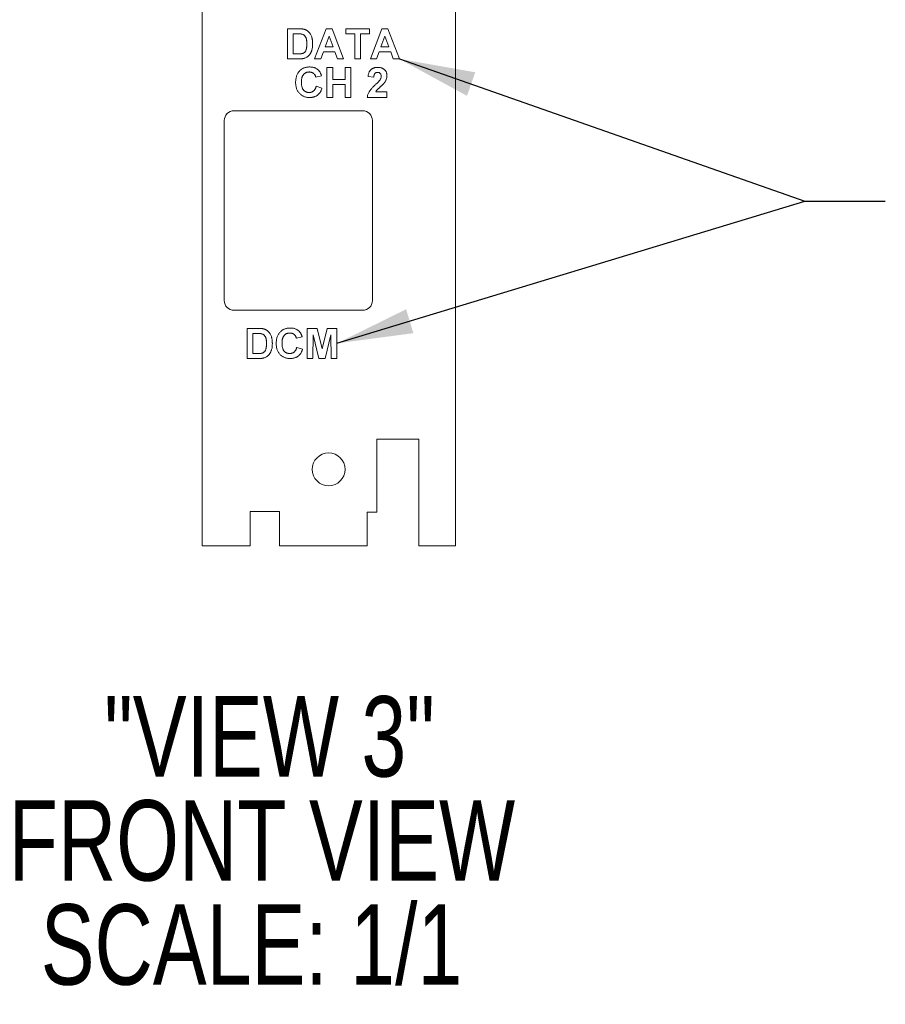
# Paper-space layout 'Sheet2' of a CAD drawing. Header units: inches. Extents: x 1 to 35, y 0.9 to 23.2.
# Tile 21 of 31: x 23.9 to 26.6, y 6.9 to 9.9. Entities that reach past the tile are written whole.
import ezdxf

# ---------------------------------------------------------------- set-up
doc = ezdxf.new("R2010")
doc.units = ezdxf.units.IN
doc.header["$MEASUREMENT"] = 0
doc.styles.add('SLDTEXTSTYLE0', font='TXT', dxfattribs={"width": 0.75})
doc.dimstyles.new('SLDDIMSTYLE13', dxfattribs={"dimtxt": 0, "dimasz": 0.23622, "dimexe": 0, "dimexo": 0.0625, "dimgap": 0, "dimtad": 0, "dimtih": 1, "dimtoh": 1, "dimdec": 0, "dimrnd": 1e-09, "dimzin": 0, "dimdsep": 46, "dimtxsty": 'Standard', "dimsah": 1, "dimcen": 0.09, "dimadec": 0, "dimazin": 0, "dimtfac": 0.23622, "dimtdec": 0, "dimtofl": 0, "dimtmove": 0, "dimatfit": 3, "dimfxl": 1, "dimfrac": 2, "dimtolj": 1, "dimtzin": 0, "dimarcsym": 0})

# ---------------------------------------------------------------- blocks, each defined once
blk = doc.blocks.new('SW_NOTE_34')
at = {"color": 0, "linetype": 'Continuous', "lineweight": 0, "char_height": 0.25, "attachment_point": 1, "style": 'SLDTEXTSTYLE0'}
for s, insert in [('"VIEW 3"', (0, 0.3223)), ('FRONT VIEW', (-0.2967, -0.001)), ('SCALE: 1/1', (-0.1969, -0.3243))]:
    blk.add_mtext(s, dxfattribs=dict(at, insert=insert))

psp = doc.layouts.new('Sheet2')

# ---------------------------------------------------------------- linework, layer by layer
at = {"color": 7, "linetype": 'Continuous', "lineweight": 0}
for p, q in [((24.499, 17.5528), (24.499, 8.2851)), ((25.2864, 8.2851), (25.2864, 17.5528)), ((24.7645, 9.8917), (24.7989, 9.8917)), ((24.7645, 9.7979), (24.7645, 9.8917)), ((24.8486, 9.7979), (24.8841, 9.8917)), ((24.8841, 9.8917), (24.9032, 9.8917)), ((24.9032, 9.8917), (24.9388, 9.7979)), ((24.946, 9.8917), (25.0194, 9.8917)), ((24.946, 9.8761), (24.946, 9.8917)), ((25.0194, 9.8917), (25.0194, 9.8761)), ((25.0218, 9.7979), (25.0573, 9.8917)), ((25.0573, 9.8917), (25.0764, 9.8917)), ((25.0764, 9.8917), (25.112, 9.7979)), ((24.7825, 9.8761), (24.7825, 9.8135)), ((24.7914, 9.8761), (24.7825, 9.8761)), ((24.8937, 9.8688), (24.8814, 9.8352)), ((24.9061, 9.8352), (24.8937, 9.8688)), ((24.9737, 9.8761), (24.946, 9.8761)), ((24.9737, 9.7979), (24.9737, 9.8761)), ((25.0194, 9.8761), (24.9917, 9.8761)), ((24.9917, 9.8761), (24.9917, 9.7979)), ((25.0669, 9.8688), (25.0546, 9.8352)), ((25.0792, 9.8352), (25.0669, 9.8688)), ((24.8814, 9.8352), (24.9061, 9.8352)), ((25.0546, 9.8352), (25.0792, 9.8352)), ((24.7999, 9.7979), (24.7645, 9.7979)), ((24.7825, 9.8135), (24.7973, 9.8135)), ((24.8679, 9.7979), (24.8486, 9.7979)), ((24.8758, 9.8195), (24.8679, 9.7979)), ((24.9118, 9.8195), (24.8758, 9.8195)), ((24.9197, 9.7979), (24.9118, 9.8195)), ((24.9388, 9.7979), (24.9197, 9.7979)), ((24.9917, 9.7979), (24.9737, 9.7979)), ((25.041, 9.7979), (25.0218, 9.7979)), ((25.049, 9.8195), (25.041, 9.7979)), ((25.085, 9.8195), (25.049, 9.8195)), ((25.0929, 9.7979), (25.085, 9.8195)), ((25.112, 9.7979), (25.0929, 9.7979)), ((24.8871, 9.7717), (24.9052, 9.7717)), ((24.8871, 9.6779), (24.8871, 9.7717)), ((24.9052, 9.7717), (24.9052, 9.7344)), ((24.9436, 9.7717), (24.9617, 9.7717)), ((24.9436, 9.7344), (24.9436, 9.7717)), ((24.9617, 9.7717), (24.9617, 9.6779)), ((24.8703, 9.7452), (24.8522, 9.7416)), ((24.9052, 9.7344), (24.9436, 9.7344)), ((25.0326, 9.7416), (25.0146, 9.7434)), ((24.8534, 9.7128), (24.8715, 9.7067)), ((24.9436, 9.7188), (24.9052, 9.7188)), ((24.9052, 9.7188), (24.9052, 9.6779)), ((24.9436, 9.6779), (24.9436, 9.7188)), ((24.9052, 9.6779), (24.8871, 9.6779)), ((24.9617, 9.6779), (24.9436, 9.6779)), ((25.0735, 9.6779), (25.0122, 9.6779)), ((25.0387, 9.6959), (25.0735, 9.6959)), ((25.0735, 9.6959), (25.0735, 9.6779)), ((24.9981, 9.6367), (24.5981, 9.6367)), ((24.5681, 9.6067), (24.5681, 9.0467)), ((25.0281, 9.0467), (25.0281, 9.6067)), ((24.5981, 9.0167), (24.9981, 9.0167)), ((24.6392, 8.9605), (24.6736, 8.9605)), ((24.6392, 8.8667), (24.6392, 8.9605)), ((24.6661, 8.9449), (24.6572, 8.9449)), ((24.6572, 8.9449), (24.6572, 8.8824)), ((24.8256, 8.9605), (24.8561, 8.9605)), ((24.8256, 8.8667), (24.8256, 8.9605)), ((24.8442, 8.9406), (24.8436, 8.8667)), ((24.8618, 8.8667), (24.8442, 8.9406)), ((24.8561, 8.9605), (24.8719, 8.8966)), ((24.8719, 8.8966), (24.8876, 8.9605)), ((24.8995, 8.9406), (24.8819, 8.8667)), ((24.8876, 8.9605), (24.9182, 8.9605)), ((24.9001, 8.8667), (24.8995, 8.9406)), ((24.9182, 8.9605), (24.9182, 8.8667)), ((24.8099, 8.9341), (24.7919, 8.9305)), ((24.6572, 8.8824), (24.6721, 8.8824)), ((24.7931, 8.9016), (24.8111, 8.8956)), ((24.6746, 8.8667), (24.6392, 8.8667)), ((24.8436, 8.8667), (24.8256, 8.8667)), ((24.8819, 8.8667), (24.8618, 8.8667)), ((24.9182, 8.8667), (24.9001, 8.8667)), ((25.1723, 8.6158), (25.0423, 8.6158)), ((25.0423, 8.6158), (25.0423, 8.3894)), ((25.1723, 8.2851), (25.1723, 8.6158)), ((24.7392, 8.3914), (24.6486, 8.3914)), ((24.6486, 8.3914), (24.6486, 8.2851)), ((24.7392, 8.2851), (24.7392, 8.3914)), ((25.0423, 8.3894), (25.0116, 8.3894)), ((25.0116, 8.3894), (25.0116, 8.2851)), ((24.499, 8.2851), (24.6486, 8.2851)), ((24.7392, 8.2851), (25.0116, 8.2851)), ((25.1723, 8.2851), (25.2864, 8.2851))]:
    psp.add_line(p, q, dxfattribs=at)
psp.add_circle((24.8923, 8.5225), 0.0512, dxfattribs=at)
for centre, start, end in [((24.5981, 9.6067), 90, 180), ((24.9981, 9.6067), 0, 90), ((24.5981, 9.0467), 180, 270), ((24.9981, 9.0467), 270, 0)]:
    psp.add_arc(centre, 0.03, start, end, dxfattribs=at)
for points, knots in [([(24.7989, 9.8917), (24.7998, 9.8917), (24.8016, 9.8917), (24.8043, 9.8916), (24.8068, 9.8915), (24.8091, 9.8912), (24.8112, 9.891), (24.8132, 9.8907), (24.8149, 9.8903), (24.8161, 9.89), (24.8166, 9.8899)], [0, 0, 0, 0, 0.15747, 0.30663, 0.445395, 0.573987, 0.694437, 0.804898, 0.906812, 1, 1, 1, 1]), ([(24.8166, 9.8899), (24.8173, 9.8897), (24.8186, 9.8893), (24.8206, 9.8885), (24.8224, 9.8876), (24.8242, 9.8866), (24.8259, 9.8854), (24.8276, 9.8841), (24.8292, 9.8827), (24.8312, 9.8808), (24.8335, 9.878), (24.8359, 9.8744), (24.838, 9.8704), (24.8394, 9.8668), (24.8403, 9.8637), (24.8409, 9.8613), (24.8414, 9.8587), (24.8419, 9.856), (24.8422, 9.8531), (24.8425, 9.8502), (24.8426, 9.8471), (24.8426, 9.845), (24.8426, 9.8439)], [0, 0, 0, 0, 0.037277, 0.074005, 0.110334, 0.146703, 0.182877, 0.219397, 0.255895, 0.293019, 0.368231, 0.4447, 0.523118, 0.604669, 0.647177, 0.691463, 0.737958, 0.786109, 0.836321, 0.888668, 0.943198, 1, 1, 1, 1]), ([(24.8077, 9.8752), (24.8073, 9.8752), (24.8065, 9.8754), (24.8051, 9.8756), (24.8034, 9.8757), (24.8015, 9.8758), (24.7993, 9.8759), (24.7969, 9.876), (24.7942, 9.876), (24.7924, 9.876), (24.7914, 9.8761)], [0, 0, 0, 0, 0.072342, 0.15927, 0.261932, 0.378246, 0.511639, 0.658766, 0.821921, 1, 1, 1, 1]), ([(24.8246, 9.8448), (24.8246, 9.8456), (24.8246, 9.8474), (24.8245, 9.8499), (24.8243, 9.8522), (24.8241, 9.8544), (24.8238, 9.8564), (24.8235, 9.8583), (24.8231, 9.86), (24.8225, 9.862), (24.8215, 9.8643), (24.8203, 9.8668), (24.8187, 9.8689), (24.817, 9.8708), (24.815, 9.8723), (24.8128, 9.8735), (24.8104, 9.8745), (24.8086, 9.8749), (24.8077, 9.8752)], [0, 0, 0, 0, 0.069864, 0.13534, 0.196468, 0.253839, 0.30748, 0.356982, 0.403039, 0.445212, 0.523136, 0.595975, 0.664372, 0.729445, 0.793605, 0.859261, 0.927685, 1, 1, 1, 1]), ([(24.8093, 9.8144), (24.8101, 9.8146), (24.8116, 9.815), (24.8138, 9.8159), (24.8157, 9.817), (24.8174, 9.8183), (24.819, 9.82), (24.8204, 9.8221), (24.8216, 9.8246), (24.8225, 9.827), (24.8231, 9.8292), (24.8235, 9.831), (24.8238, 9.8329), (24.8241, 9.835), (24.8243, 9.8372), (24.8245, 9.8396), (24.8246, 9.8421), (24.8246, 9.8439), (24.8246, 9.8448)], [0, 0, 0, 0, 0.064918, 0.126443, 0.185879, 0.243017, 0.302491, 0.369364, 0.444572, 0.529178, 0.575517, 0.625405, 0.678868, 0.735605, 0.796189, 0.860141, 0.928064, 1, 1, 1, 1]), ([(24.8398, 9.8239), (24.8395, 9.8231), (24.8389, 9.8214), (24.8379, 9.8191), (24.8368, 9.8168), (24.8355, 9.8147), (24.8342, 9.8127), (24.8329, 9.8108), (24.8314, 9.809), (24.8303, 9.8079), (24.8298, 9.8074)], [0, 0, 0, 0, 0.136343, 0.269093, 0.397722, 0.522644, 0.645115, 0.765556, 0.88367, 1, 1, 1, 1]), ([(24.8426, 9.8439), (24.8426, 9.842), (24.8425, 9.8384), (24.842, 9.8332), (24.8411, 9.8284), (24.8402, 9.8254), (24.8398, 9.8239)], [0, 0, 0, 0, 0.275799, 0.534313, 0.774076, 1, 1, 1, 1]), ([(24.7973, 9.8135), (24.798, 9.8135), (24.7993, 9.8135), (24.8012, 9.8136), (24.8029, 9.8136), (24.8045, 9.8137), (24.8059, 9.8139), (24.8072, 9.814), (24.8083, 9.8142), (24.809, 9.8144), (24.8093, 9.8144)], [0, 0, 0, 0, 0.166673, 0.320909, 0.464346, 0.593863, 0.712744, 0.82094, 0.915687, 1, 1, 1, 1]), ([(24.8165, 9.7999), (24.816, 9.7997), (24.8149, 9.7994), (24.8131, 9.799), (24.8112, 9.7986), (24.8092, 9.7984), (24.8071, 9.7982), (24.8048, 9.798), (24.8024, 9.7979), (24.8007, 9.7979), (24.7999, 9.7979)], [0, 0, 0, 0, 0.099888, 0.207312, 0.320838, 0.442448, 0.570185, 0.705432, 0.849416, 1, 1, 1, 1]), ([(24.8298, 9.8074), (24.8289, 9.8066), (24.8271, 9.805), (24.824, 9.803), (24.8204, 9.8012), (24.8179, 9.8003), (24.8165, 9.7999)], [0, 0, 0, 0, 0.227775, 0.468194, 0.724225, 1, 1, 1, 1]), ([(24.7897, 9.7246), (24.7897, 9.7264), (24.7898, 9.7301), (24.7904, 9.7353), (24.7913, 9.7403), (24.7926, 9.7449), (24.7943, 9.7492), (24.7963, 9.7532), (24.7988, 9.7569), (24.8016, 9.7603), (24.8047, 9.7632), (24.8081, 9.7658), (24.8117, 9.768), (24.8155, 9.7698), (24.8196, 9.7712), (24.8239, 9.7722), (24.8284, 9.7728), (24.8315, 9.7728), (24.8331, 9.7729)], [0, 0, 0, 0, 0.075786, 0.147846, 0.216051, 0.281499, 0.344129, 0.405245, 0.464861, 0.524261, 0.582904, 0.640381, 0.697345, 0.754697, 0.813123, 0.873021, 0.935199, 1, 1, 1, 1]), ([(24.8331, 9.7729), (24.8345, 9.7729), (24.8372, 9.7728), (24.8412, 9.7723), (24.845, 9.7715), (24.8486, 9.7704), (24.8519, 9.769), (24.8551, 9.7672), (24.8581, 9.7651), (24.8599, 9.7635), (24.8608, 9.7626)], [0, 0, 0, 0, 0.137322, 0.269237, 0.396245, 0.519357, 0.640091, 0.759611, 0.878985, 1, 1, 1, 1]), ([(24.8608, 9.7626), (24.8613, 9.7621), (24.8624, 9.7611), (24.8638, 9.7593), (24.8651, 9.7573), (24.8664, 9.7552), (24.8675, 9.753), (24.8685, 9.7505), (24.8695, 9.748), (24.87, 9.7462), (24.8703, 9.7452)], [0, 0, 0, 0, 0.110665, 0.22393, 0.340378, 0.462188, 0.5879, 0.719301, 0.855952, 1, 1, 1, 1]), ([(25.0146, 9.7434), (25.0147, 9.7446), (25.015, 9.747), (25.0157, 9.7504), (25.0166, 9.7535), (25.0177, 9.7563), (25.019, 9.759), (25.0206, 9.7613), (25.0223, 9.7634), (25.0243, 9.7651), (25.0264, 9.7667), (25.0286, 9.768), (25.031, 9.7692), (25.0335, 9.7701), (25.0361, 9.7708), (25.0389, 9.7713), (25.0418, 9.7716), (25.0437, 9.7717), (25.0447, 9.7717)], [0, 0, 0, 0, 0.0794277, 0.1539977, 0.2241189, 0.289905, 0.3526969, 0.4126843, 0.470565, 0.5274253, 0.5837531, 0.6399844, 0.6966155, 0.7537517, 0.8127259, 0.8729762, 0.9350414, 1, 1, 1, 1]), ([(25.0447, 9.7717), (25.0458, 9.7717), (25.0479, 9.7716), (25.051, 9.7713), (25.054, 9.7707), (25.0567, 9.7699), (25.0593, 9.7689), (25.0616, 9.7676), (25.0638, 9.7661), (25.0658, 9.7644), (25.0677, 9.7625), (25.0692, 9.7605), (25.0705, 9.7584), (25.0716, 9.7562), (25.0725, 9.7538), (25.0731, 9.7514), (25.0735, 9.7488), (25.0735, 9.7471), (25.0735, 9.7462)], [0, 0, 0, 0, 0.075665, 0.147367, 0.216064, 0.281671, 0.345426, 0.407446, 0.46844, 0.529485, 0.58973, 0.648582, 0.705982, 0.763125, 0.820307, 0.878491, 0.938232, 1, 1, 1, 1]), ([(24.8319, 9.7573), (24.831, 9.7572), (24.8293, 9.7572), (24.8268, 9.7568), (24.8244, 9.7563), (24.8221, 9.7555), (24.82, 9.7544), (24.818, 9.7531), (24.8161, 9.7516), (24.8144, 9.7499), (24.8128, 9.7479), (24.8114, 9.7456), (24.8103, 9.743), (24.8094, 9.7401), (24.8086, 9.737), (24.8081, 9.7336), (24.8078, 9.7299), (24.8078, 9.7273), (24.8077, 9.726)], [0, 0, 0, 0, 0.058637, 0.114442, 0.169048, 0.221995, 0.274768, 0.326889, 0.380477, 0.434921, 0.491257, 0.55039, 0.612762, 0.67972, 0.751074, 0.828129, 0.911253, 1, 1, 1, 1]), ([(24.8522, 9.7416), (24.8521, 9.7422), (24.8518, 9.7434), (24.8512, 9.7451), (24.8505, 9.7466), (24.8496, 9.7481), (24.8487, 9.7495), (24.8476, 9.7508), (24.8464, 9.752), (24.8451, 9.7531), (24.8437, 9.7541), (24.8422, 9.7549), (24.8407, 9.7556), (24.8391, 9.7562), (24.8374, 9.7567), (24.8356, 9.757), (24.8338, 9.7572), (24.8325, 9.7573), (24.8319, 9.7573)], [0, 0, 0, 0, 0.065702, 0.129415, 0.191523, 0.252186, 0.31235, 0.372124, 0.433096, 0.493819, 0.554747, 0.61575, 0.676633, 0.738217, 0.801142, 0.865493, 0.931257, 1, 1, 1, 1]), ([(25.0443, 9.7561), (25.0435, 9.756), (25.0419, 9.7559), (25.0397, 9.7553), (25.0377, 9.7542), (25.0363, 9.753), (25.0354, 9.7518), (25.0348, 9.7508), (25.0342, 9.7496), (25.0337, 9.7483), (25.0333, 9.7468), (25.033, 9.7452), (25.0327, 9.7435), (25.0327, 9.7423), (25.0326, 9.7416)], [0, 0, 0, 0, 0.116879, 0.225785, 0.330029, 0.434785, 0.48963, 0.548322, 0.610834, 0.67773, 0.749232, 0.826888, 0.910127, 1, 1, 1, 1]), ([(25.0375, 9.7178), (25.0385, 9.7187), (25.0402, 9.7204), (25.0428, 9.7228), (25.045, 9.725), (25.0469, 9.727), (25.0486, 9.7288), (25.0499, 9.7304), (25.051, 9.7317), (25.0516, 9.7325), (25.0519, 9.7329)], [0, 0, 0, 0, 0.185087, 0.352351, 0.50307, 0.636624, 0.752478, 0.851888, 0.934341, 1, 1, 1, 1]), ([(25.0555, 9.7437), (25.0554, 9.7447), (25.0554, 9.7465), (25.0548, 9.749), (25.0539, 9.7511), (25.0526, 9.7529), (25.0509, 9.7543), (25.049, 9.7554), (25.0467, 9.7559), (25.0452, 9.756), (25.0443, 9.7561)], [0, 0, 0, 0, 0.149074, 0.282036, 0.405388, 0.52179, 0.635046, 0.748908, 0.868769, 1, 1, 1, 1]), ([(25.0519, 9.7329), (25.0524, 9.7338), (25.0535, 9.7355), (25.0546, 9.7383), (25.0553, 9.741), (25.0554, 9.7428), (25.0555, 9.7437)], [0, 0, 0, 0, 0.272796, 0.526191, 0.766904, 1, 1, 1, 1]), ([(25.0735, 9.7462), (25.0735, 9.7451), (25.0734, 9.7431), (25.073, 9.7401), (25.0723, 9.7372), (25.0714, 9.7343), (25.0701, 9.7315), (25.0685, 9.7286), (25.0666, 9.7256), (25.0652, 9.7236), (25.0644, 9.7226)], [0, 0, 0, 0, 0.1191762, 0.2364274, 0.3526638, 0.4690861, 0.5894629, 0.7176015, 0.8541895, 1, 1, 1, 1]), ([(24.8325, 9.6779), (24.831, 9.6779), (24.828, 9.678), (24.8236, 9.6786), (24.8194, 9.6796), (24.8154, 9.6809), (24.8117, 9.6827), (24.8081, 9.6849), (24.8048, 9.6874), (24.8017, 9.6904), (24.7989, 9.6936), (24.7964, 9.6972), (24.7943, 9.7011), (24.7926, 9.7052), (24.7913, 9.7097), (24.7904, 9.7144), (24.7898, 9.7194), (24.7897, 9.7228), (24.7897, 9.7246)], [0, 0, 0, 0, 0.064071, 0.12603, 0.185842, 0.244327, 0.302307, 0.360366, 0.419011, 0.479023, 0.539545, 0.599977, 0.661267, 0.723644, 0.788242, 0.855666, 0.925925, 1, 1, 1, 1]), ([(24.8077, 9.726), (24.8078, 9.7245), (24.8078, 9.7218), (24.8081, 9.7179), (24.8086, 9.7143), (24.8093, 9.711), (24.8103, 9.708), (24.8114, 9.7054), (24.8128, 9.703), (24.8144, 9.701), (24.8161, 9.6992), (24.818, 9.6977), (24.82, 9.6964), (24.8221, 9.6953), (24.8243, 9.6945), (24.8267, 9.6939), (24.8292, 9.6936), (24.8309, 9.6935), (24.8318, 9.6935)], [0, 0, 0, 0, 0.09221, 0.177674, 0.256759, 0.330211, 0.397713, 0.460651, 0.519748, 0.575226, 0.628818, 0.681222, 0.73247, 0.78377, 0.835607, 0.888367, 0.943002, 1, 1, 1, 1]), ([(24.8318, 9.6935), (24.8324, 9.6935), (24.8337, 9.6936), (24.8355, 9.6938), (24.8373, 9.6942), (24.8391, 9.6947), (24.8408, 9.6953), (24.8423, 9.6961), (24.8439, 9.6971), (24.8453, 9.6982), (24.8467, 9.6994), (24.848, 9.7008), (24.8491, 9.7024), (24.8502, 9.7042), (24.8512, 9.7061), (24.852, 9.7081), (24.8528, 9.7104), (24.8532, 9.712), (24.8534, 9.7128)], [0, 0, 0, 0, 0.061261, 0.120461, 0.178741, 0.235724, 0.291792, 0.348406, 0.404979, 0.462271, 0.52076, 0.580529, 0.642578, 0.707405, 0.77492, 0.84633, 0.921134, 1, 1, 1, 1]), ([(24.8715, 9.7067), (24.8711, 9.7056), (24.8704, 9.7033), (24.8691, 9.6999), (24.8676, 9.6969), (24.8659, 9.694), (24.864, 9.6914), (24.862, 9.689), (24.8598, 9.6869), (24.8575, 9.685), (24.8549, 9.6833), (24.8522, 9.6818), (24.8493, 9.6806), (24.8463, 9.6796), (24.843, 9.6788), (24.8397, 9.6783), (24.8361, 9.6779), (24.8337, 9.6779), (24.8325, 9.6779)], [0, 0, 0, 0, 0.0704207, 0.137906, 0.2029193, 0.265189, 0.3257011, 0.3845972, 0.4425515, 0.5000869, 0.5576984, 0.6158789, 0.6751071, 0.7354984, 0.7982353, 0.8628432, 0.9297778, 1, 1, 1, 1]), ([(25.0122, 9.6779), (25.0124, 9.6794), (25.0128, 9.6825), (25.0141, 9.687), (25.0158, 9.6914), (25.0177, 9.695), (25.0195, 9.6979), (25.0212, 9.7002), (25.0232, 9.7027), (25.0255, 9.7054), (25.0281, 9.7083), (25.0309, 9.7113), (25.0341, 9.7145), (25.0364, 9.7166), (25.0375, 9.7178)], [0, 0, 0, 0, 0.096358, 0.192662, 0.289457, 0.388482, 0.441924, 0.501524, 0.567886, 0.640601, 0.720369, 0.806636, 0.900015, 1, 1, 1, 1]), ([(25.0644, 9.7226), (25.0641, 9.7223), (25.0635, 9.7215), (25.0625, 9.7203), (25.0613, 9.719), (25.0599, 9.7176), (25.0584, 9.7161), (25.0567, 9.7145), (25.0548, 9.7128), (25.0528, 9.7109), (25.0509, 9.7092), (25.0491, 9.7075), (25.0474, 9.706), (25.046, 9.7046), (25.0448, 9.7035), (25.0437, 9.7024), (25.0429, 9.7016), (25.0417, 9.7003), (25.0402, 9.6985), (25.0392, 9.6967), (25.0387, 9.6959)], [0, 0, 0, 0, 0.036976, 0.079195, 0.126705, 0.179189, 0.237376, 0.300567, 0.369164, 0.443125, 0.516034, 0.58249, 0.642156, 0.69464, 0.740701, 0.779612, 0.812098, 0.837839, 0.922987, 1, 1, 1, 1]), ([(24.6824, 8.944), (24.6821, 8.9441), (24.6812, 8.9442), (24.6798, 8.9444), (24.6781, 8.9446), (24.6762, 8.9447), (24.674, 8.9448), (24.6716, 8.9449), (24.669, 8.9449), (24.6671, 8.9449), (24.6661, 8.9449)], [0, 0, 0, 0, 0.072342, 0.15927, 0.261932, 0.378246, 0.511639, 0.658766, 0.821921, 1, 1, 1, 1]), ([(24.6736, 8.9605), (24.6745, 8.9605), (24.6763, 8.9605), (24.679, 8.9604), (24.6815, 8.9603), (24.6838, 8.9601), (24.6859, 8.9599), (24.6879, 8.9596), (24.6897, 8.9592), (24.6908, 8.9589), (24.6913, 8.9588)], [0, 0, 0, 0, 0.15747, 0.30663, 0.445395, 0.573987, 0.694437, 0.804898, 0.906812, 1, 1, 1, 1]), ([(24.6993, 8.9136), (24.6993, 8.9145), (24.6993, 8.9162), (24.6992, 8.9187), (24.699, 8.921), (24.6988, 8.9232), (24.6985, 8.9253), (24.6982, 8.9271), (24.6978, 8.9288), (24.6972, 8.9309), (24.6962, 8.9331), (24.695, 8.9356), (24.6934, 8.9378), (24.6917, 8.9396), (24.6897, 8.9411), (24.6875, 8.9424), (24.6851, 8.9434), (24.6833, 8.9438), (24.6824, 8.944)], [0, 0, 0, 0, 0.069864, 0.13534, 0.196468, 0.253839, 0.30748, 0.356982, 0.403039, 0.445212, 0.523136, 0.595975, 0.664372, 0.729445, 0.793605, 0.859261, 0.927685, 1, 1, 1, 1]), ([(24.6913, 8.9588), (24.692, 8.9585), (24.6933, 8.9581), (24.6953, 8.9573), (24.6971, 8.9564), (24.699, 8.9554), (24.7007, 8.9542), (24.7023, 8.953), (24.7039, 8.9516), (24.7059, 8.9496), (24.7082, 8.9469), (24.7106, 8.9432), (24.7127, 8.9392), (24.7141, 8.9356), (24.715, 8.9326), (24.7156, 8.9301), (24.7162, 8.9276), (24.7166, 8.9248), (24.7169, 8.922), (24.7172, 8.919), (24.7173, 8.9159), (24.7173, 8.9138), (24.7173, 8.9127)], [0, 0, 0, 0, 0.037277, 0.074005, 0.110334, 0.146703, 0.182877, 0.219397, 0.255895, 0.293019, 0.368231, 0.4447, 0.523118, 0.604669, 0.647177, 0.691463, 0.737958, 0.786109, 0.836321, 0.888668, 0.943198, 1, 1, 1, 1]), ([(24.7294, 8.9134), (24.7294, 8.9153), (24.7295, 8.9189), (24.73, 8.9242), (24.7309, 8.9291), (24.7323, 8.9338), (24.7339, 8.9381), (24.736, 8.9421), (24.7384, 8.9458), (24.7412, 8.9491), (24.7444, 8.9521), (24.7477, 8.9547), (24.7513, 8.9569), (24.7552, 8.9586), (24.7592, 8.96), (24.7635, 8.961), (24.7681, 8.9616), (24.7712, 8.9617), (24.7728, 8.9617)], [0, 0, 0, 0, 0.075786, 0.147846, 0.216051, 0.281499, 0.344129, 0.405245, 0.464861, 0.524261, 0.582904, 0.640381, 0.697345, 0.754697, 0.813123, 0.873021, 0.935199, 1, 1, 1, 1]), ([(24.7715, 8.9461), (24.7706, 8.9461), (24.7689, 8.9461), (24.7664, 8.9457), (24.764, 8.9451), (24.7618, 8.9443), (24.7597, 8.9433), (24.7577, 8.942), (24.7558, 8.9405), (24.754, 8.9387), (24.7525, 8.9367), (24.7511, 8.9344), (24.7499, 8.9319), (24.749, 8.929), (24.7483, 8.9258), (24.7478, 8.9224), (24.7475, 8.9187), (24.7474, 8.9161), (24.7474, 8.9148)], [0, 0, 0, 0, 0.058637, 0.114442, 0.169048, 0.221995, 0.274768, 0.326889, 0.380477, 0.434921, 0.491257, 0.55039, 0.612762, 0.67972, 0.751074, 0.828129, 0.911253, 1, 1, 1, 1]), ([(24.7919, 8.9305), (24.7917, 8.9311), (24.7914, 8.9322), (24.7908, 8.9339), (24.7901, 8.9355), (24.7893, 8.937), (24.7883, 8.9384), (24.7872, 8.9396), (24.7861, 8.9408), (24.7847, 8.9419), (24.7834, 8.9429), (24.7819, 8.9438), (24.7803, 8.9445), (24.7787, 8.9451), (24.777, 8.9456), (24.7753, 8.9459), (24.7734, 8.9461), (24.7722, 8.9461), (24.7715, 8.9461)], [0, 0, 0, 0, 0.065702, 0.129415, 0.191523, 0.252186, 0.31235, 0.372124, 0.433096, 0.493819, 0.554747, 0.61575, 0.676633, 0.738217, 0.801142, 0.865493, 0.931257, 1, 1, 1, 1]), ([(24.7728, 8.9617), (24.7742, 8.9617), (24.7769, 8.9616), (24.7809, 8.9612), (24.7846, 8.9604), (24.7882, 8.9592), (24.7916, 8.9578), (24.7948, 8.956), (24.7977, 8.9539), (24.7995, 8.9523), (24.8004, 8.9515)], [0, 0, 0, 0, 0.137322, 0.269237, 0.396245, 0.519357, 0.640091, 0.759611, 0.878985, 1, 1, 1, 1]), ([(24.8004, 8.9515), (24.801, 8.951), (24.802, 8.9499), (24.8034, 8.9481), (24.8048, 8.9462), (24.806, 8.9441), (24.8072, 8.9418), (24.8082, 8.9394), (24.8091, 8.9368), (24.8097, 8.935), (24.8099, 8.9341)], [0, 0, 0, 0, 0.110665, 0.22393, 0.340378, 0.462188, 0.5879, 0.719301, 0.855952, 1, 1, 1, 1]), ([(24.6841, 8.8833), (24.6848, 8.8835), (24.6863, 8.8839), (24.6885, 8.8848), (24.6904, 8.8859), (24.6921, 8.8872), (24.6937, 8.8888), (24.6951, 8.8909), (24.6963, 8.8934), (24.6972, 8.8959), (24.6978, 8.898), (24.6982, 8.8998), (24.6985, 8.9018), (24.6988, 8.9039), (24.699, 8.9061), (24.6992, 8.9085), (24.6993, 8.911), (24.6993, 8.9127), (24.6993, 8.9136)], [0, 0, 0, 0, 0.0649179, 0.126443, 0.1858787, 0.2430166, 0.3024911, 0.3693637, 0.4445723, 0.5291777, 0.575517, 0.6254052, 0.6788683, 0.7356051, 0.7961888, 0.8601411, 0.9280645, 1, 1, 1, 1]), ([(24.7173, 8.9127), (24.7173, 8.9109), (24.7173, 8.9073), (24.7167, 8.9021), (24.7159, 8.8972), (24.7149, 8.8942), (24.7145, 8.8928)], [0, 0, 0, 0, 0.275799, 0.534313, 0.774076, 1, 1, 1, 1]), ([(24.7721, 8.8667), (24.7706, 8.8668), (24.7676, 8.8668), (24.7632, 8.8675), (24.7591, 8.8684), (24.7551, 8.8698), (24.7513, 8.8716), (24.7478, 8.8737), (24.7444, 8.8763), (24.7413, 8.8792), (24.7385, 8.8825), (24.736, 8.886), (24.734, 8.8899), (24.7323, 8.8941), (24.731, 8.8985), (24.73, 8.9032), (24.7295, 8.9082), (24.7294, 8.9117), (24.7294, 8.9134)], [0, 0, 0, 0, 0.064071, 0.12603, 0.185842, 0.244327, 0.302307, 0.360366, 0.419011, 0.479023, 0.539545, 0.599977, 0.661267, 0.723644, 0.788242, 0.855666, 0.925925, 1, 1, 1, 1]), ([(24.7474, 8.9148), (24.7474, 8.9134), (24.7475, 8.9107), (24.7478, 8.9068), (24.7483, 8.9032), (24.749, 8.8999), (24.7499, 8.8969), (24.7511, 8.8942), (24.7524, 8.8918), (24.754, 8.8898), (24.7558, 8.8881), (24.7576, 8.8865), (24.7596, 8.8852), (24.7617, 8.8842), (24.764, 8.8834), (24.7663, 8.8828), (24.7688, 8.8824), (24.7705, 8.8824), (24.7714, 8.8824)], [0, 0, 0, 0, 0.09221, 0.177674, 0.256759, 0.330211, 0.397713, 0.460651, 0.519748, 0.575226, 0.628818, 0.681222, 0.73247, 0.78377, 0.835607, 0.888367, 0.943002, 1, 1, 1, 1]), ([(24.6721, 8.8824), (24.6727, 8.8824), (24.674, 8.8824), (24.6759, 8.8824), (24.6776, 8.8825), (24.6792, 8.8826), (24.6806, 8.8827), (24.6819, 8.8829), (24.683, 8.883), (24.6837, 8.8832), (24.6841, 8.8833)], [0, 0, 0, 0, 0.166673, 0.320909, 0.464346, 0.593863, 0.712744, 0.82094, 0.915687, 1, 1, 1, 1]), ([(24.7045, 8.8762), (24.7036, 8.8754), (24.7019, 8.8738), (24.6987, 8.8719), (24.6952, 8.8701), (24.6926, 8.8692), (24.6913, 8.8687)], [0, 0, 0, 0, 0.227775, 0.468194, 0.724225, 1, 1, 1, 1]), ([(24.7145, 8.8928), (24.7142, 8.8919), (24.7136, 8.8903), (24.7126, 8.8879), (24.7115, 8.8856), (24.7103, 8.8835), (24.709, 8.8815), (24.7076, 8.8796), (24.7061, 8.8778), (24.705, 8.8767), (24.7045, 8.8762)], [0, 0, 0, 0, 0.136343, 0.269093, 0.397722, 0.522644, 0.645115, 0.765556, 0.88367, 1, 1, 1, 1]), ([(24.7714, 8.8824), (24.7721, 8.8824), (24.7733, 8.8824), (24.7752, 8.8826), (24.777, 8.883), (24.7787, 8.8835), (24.7804, 8.8841), (24.782, 8.885), (24.7835, 8.8859), (24.785, 8.887), (24.7864, 8.8882), (24.7876, 8.8897), (24.7888, 8.8912), (24.7899, 8.893), (24.7909, 8.8949), (24.7917, 8.897), (24.7925, 8.8992), (24.7929, 8.9008), (24.7931, 8.9016)], [0, 0, 0, 0, 0.061261, 0.120461, 0.178741, 0.235724, 0.291792, 0.348406, 0.404979, 0.462271, 0.52076, 0.580529, 0.642578, 0.707405, 0.77492, 0.84633, 0.921134, 1, 1, 1, 1]), ([(24.8111, 8.8956), (24.8108, 8.8944), (24.8101, 8.8921), (24.8087, 8.8888), (24.8072, 8.8857), (24.8056, 8.8828), (24.8037, 8.8802), (24.8017, 8.8779), (24.7995, 8.8757), (24.7971, 8.8738), (24.7946, 8.8721), (24.7918, 8.8707), (24.789, 8.8695), (24.7859, 8.8685), (24.7827, 8.8677), (24.7793, 8.8672), (24.7758, 8.8668), (24.7734, 8.8668), (24.7721, 8.8667)], [0, 0, 0, 0, 0.0704207, 0.137906, 0.2029193, 0.265189, 0.3257011, 0.3845972, 0.4425515, 0.5000869, 0.5576984, 0.6158789, 0.6751071, 0.7354984, 0.7982353, 0.8628432, 0.9297778, 1, 1, 1, 1]), ([(24.6913, 8.8687), (24.6907, 8.8686), (24.6896, 8.8682), (24.6878, 8.8679), (24.686, 8.8675), (24.6839, 8.8672), (24.6818, 8.867), (24.6795, 8.8669), (24.6771, 8.8668), (24.6754, 8.8667), (24.6746, 8.8667)], [0, 0, 0, 0, 0.099888, 0.207312, 0.320838, 0.442448, 0.570185, 0.705432, 0.849416, 1, 1, 1, 1])]:
    psp.add_open_spline(points, degree=3, knots=knots, dxfattribs=at)

# ---------------------------------------------------------------- block references
psp.add_blockref('SW_NOTE_34', (24.1946, 7.4954), dxfattribs=at)

# ---------------------------------------------------------------- leaders
for points in [[(25.112, 9.7979), (26.3718, 9.356), (26.6218, 9.356)], [(24.9182, 8.9141), (26.3718, 9.356), (26.6218, 9.356)]]:
    psp.add_leader(points, dimstyle='SLDDIMSTYLE13', dxfattribs=at)

doc.saveas('drawing.dxf')
